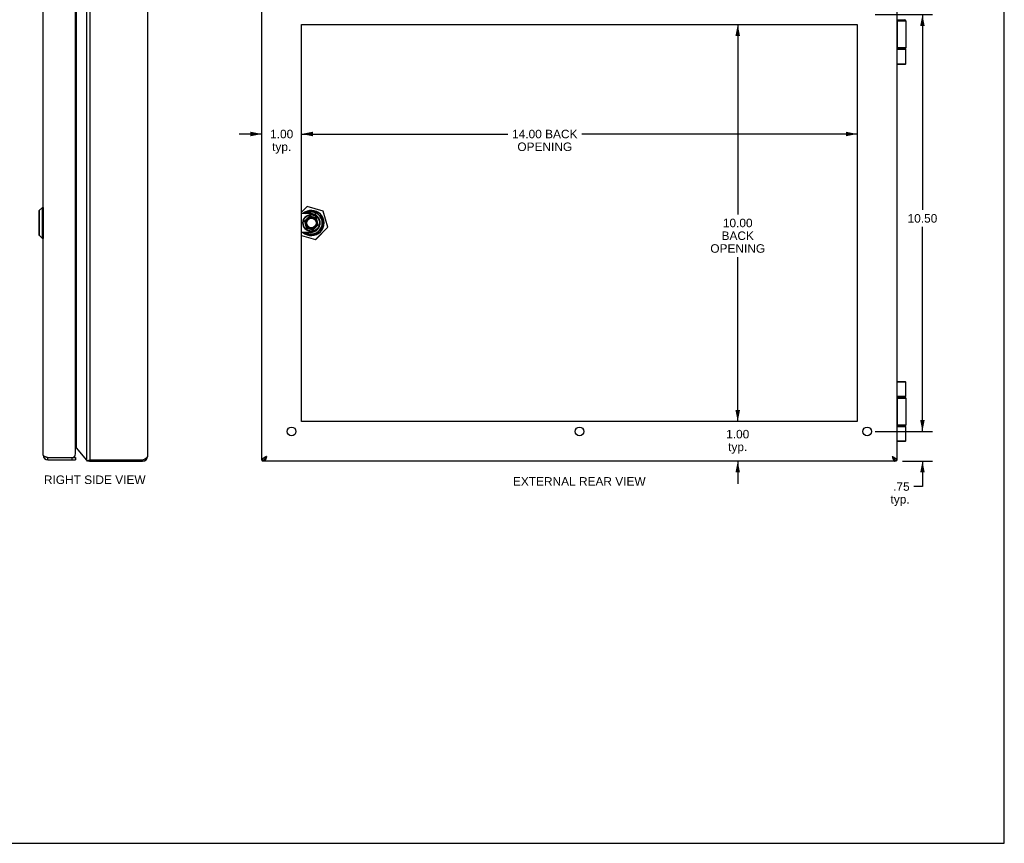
# Model space of a CAD drawing. Header units: inches. Extents: x 0 to 48.6, y 0 to 31.4.
# Tile 9 of 10: x 23.8 to 48.6, y 0 to 20.8. Entities that reach past the tile are written whole.
import ezdxf

# ---------------------------------------------------------------- set-up
doc = ezdxf.new("R2010")
doc.units = ezdxf.units.IN
doc.header["$LTSCALE"] = 2.671429
doc.header["$MEASUREMENT"] = 0
doc.layers.get('0').update_dxf_attribs({"linetype": 'CONTINUOUS'})
doc.layers.add('02___PRT_ALL_AXES', color=7, linetype='CONTINUOUS')
doc.layers.add('DIMENSIONS', color=7, linetype='CONTINUOUS')
doc.styles.get("Standard").update_dxf_attribs({"font": 'arial.ttf'})
doc.dimstyles.new('DIMSTYLE_1', dxfattribs={"dimtxt": 0.214286, "dimasz": 0.285714, "dimexe": 0.09, "dimexo": 0.07, "dimgap": 0.0375, "dimtad": 0, "dimtih": 1, "dimtoh": 1, "dimzin": 4, "dimdsep": 46, "dimtxsty": 'Standard', "dimblk": '_FILLED', "dimblk1": '_FILLED', "dimblk2": '_FILLED', "dimcen": 0.09, "dimazin": 1, "dimtfac": 1, "dimtofl": 0, "dimtmove": 0, "dimatfit": 3, "dimldrblk": '_FILLED', "dimfxl": 0, "dimtolj": 1, "dimtzin": 4, "dimarcsym": 0})

# ---------------------------------------------------------------- blocks, each defined once
blk = doc.blocks.new('_FILLED')
at = {"color": 0, "linetype": 'ByBlock'}
blk.add_solid([(0, 0), (-1, 0.2), (-1, -0.2)], dxfattribs=at)
blk = doc.blocks.new('*D3')
at = {"layer": 'DIMENSIONS', "color": 2, "linetype": 'Continuous'}
for p, q in [((45.316, 20.878), (46.766, 20.878)), ((46.509, 20.878), (46.509, 15.959)), ((46.509, 10.378), (46.509, 15.531)), ((45.425, 10.378), (46.766, 10.378))]:
    blk.add_line(p, q, dxfattribs=at)
at = {"layer": 'DIMENSIONS', "color": 2, "linetype": 'Continuous', "xscale": 0.2857142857, "yscale": 0.2857142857, "zscale": 0.2857142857}
for p, rotation in [((46.509, 20.878), 90), ((46.509, 10.378), 270)]:
    blk.add_blockref('_FILLED', p, dxfattribs=dict(at, rotation=rotation))
at = {"layer": 'DIMENSIONS', "color": 2, "linetype": 'Continuous', "insert": (46.509, 15.852), "char_height": 0.2143, "width": 0.74881, "attachment_point": 2, "line_spacing_factor": 0.9}
blk.add_mtext('10.50', dxfattribs=at)
blk = doc.blocks.new('*D4')
at = {"layer": 'DIMENSIONS', "color": 2, "linetype": 'Continuous'}
for p, q in [((46.509, 10.378), (46.509, 10.95)), ((45.316, 10.378), (46.766, 10.378)), ((46.006, 9.628), (46.766, 9.628)), ((46.509, 9.628), (46.509, 8.989)), ((46.509, 8.989), (46.294, 8.989))]:
    blk.add_line(p, q, dxfattribs=at)
at = {"layer": 'DIMENSIONS', "color": 2, "linetype": 'Continuous', "xscale": 0.2857142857, "yscale": 0.2857142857, "zscale": 0.2857142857}
for p, rotation in [((46.509, 10.378), 270), ((46.509, 9.628), 90)]:
    blk.add_blockref('_FILLED', p, dxfattribs=dict(at, rotation=rotation))
at = {"layer": 'DIMENSIONS', "color": 2, "linetype": 'Continuous', "insert": (46.187, 9.096), "char_height": 0.2143, "width": 0.48194, "attachment_point": 3, "line_spacing_factor": 0.9}
blk.add_mtext('.75\\Ptyp.', dxfattribs=at)
blk = doc.blocks.new('*D9')
at = {"layer": 'DIMENSIONS', "color": 2, "linetype": 'Continuous'}
for p, q in [((29.866, 17.87), (29.295, 17.87)), ((30.866, 17.87), (31.438, 17.87))]:
    blk.add_line(p, q, dxfattribs=at)
at = {"layer": 'DIMENSIONS', "color": 2, "linetype": 'Continuous', "xscale": 0.2857142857, "yscale": 0.2857142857, "zscale": 0.2857142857}
blk.add_blockref('_FILLED', (29.866, 17.87), dxfattribs=at)
at = {"layer": 'DIMENSIONS', "color": 2, "linetype": 'Continuous', "xscale": 0.2857142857, "yscale": 0.2857142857, "zscale": 0.2857142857, "rotation": 180}
blk.add_blockref('_FILLED', (30.866, 17.87), dxfattribs=at)
at = {"layer": 'DIMENSIONS', "color": 2, "linetype": 'Continuous', "insert": (30.366, 17.977), "char_height": 0.2143, "width": 0.58232, "attachment_point": 2, "line_spacing_factor": 0.9}
blk.add_mtext('1.00\\Ptyp.', dxfattribs=at)
blk = doc.blocks.new('*D10')
at = {"layer": 'DIMENSIONS', "color": 2, "linetype": 'Continuous'}
for p, q in [((30.866, 17.87), (36.064, 17.87)), ((44.866, 17.87), (37.924, 17.87))]:
    blk.add_line(p, q, dxfattribs=at)
at = {"layer": 'DIMENSIONS', "color": 2, "linetype": 'Continuous', "xscale": 0.2857142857, "yscale": 0.2857142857, "zscale": 0.2857142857, "rotation": 180}
blk.add_blockref('_FILLED', (30.866, 17.87), dxfattribs=at)
at = {"layer": 'DIMENSIONS', "color": 2, "linetype": 'Continuous', "xscale": 0.2857142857, "yscale": 0.2857142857, "zscale": 0.2857142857}
blk.add_blockref('_FILLED', (44.866, 17.87), dxfattribs=at)
at = {"layer": 'DIMENSIONS', "color": 2, "linetype": 'Continuous', "insert": (36.994, 17.977), "char_height": 0.2143, "width": 1.64498, "attachment_point": 2, "line_spacing_factor": 0.9}
blk.add_mtext('14.00 BACK\\POPENING', dxfattribs=at)
blk = doc.blocks.new('*D11')
at = {"layer": 'DIMENSIONS', "color": 2, "linetype": 'Continuous'}
for p, q in [((41.855, 20.628), (41.855, 15.843)), ((41.855, 10.628), (41.855, 14.771))]:
    blk.add_line(p, q, dxfattribs=at)
at = {"layer": 'DIMENSIONS', "color": 2, "linetype": 'Continuous', "xscale": 0.2857142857, "yscale": 0.2857142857, "zscale": 0.2857142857}
for p, rotation in [((41.855, 20.628), 90), ((41.855, 10.628), 270)]:
    blk.add_blockref('_FILLED', p, dxfattribs=dict(at, rotation=rotation))
at = {"layer": 'DIMENSIONS', "color": 2, "linetype": 'Continuous', "insert": (41.855, 15.736), "char_height": 0.2143, "width": 1.37812, "attachment_point": 2, "line_spacing_factor": 0.9}
blk.add_mtext('10.00\\PBACK\\POPENING', dxfattribs=at)
blk = doc.blocks.new('*D12')
at = {"layer": 'DIMENSIONS', "color": 2, "linetype": 'Continuous'}
for p, q in [((41.855, 10.628), (41.855, 11.2)), ((41.855, 9.628), (41.855, 9.057))]:
    blk.add_line(p, q, dxfattribs=at)
at = {"layer": 'DIMENSIONS', "color": 2, "linetype": 'Continuous', "xscale": 0.2857142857, "yscale": 0.2857142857, "zscale": 0.2857142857}
for p, rotation in [((41.855, 10.628), 270), ((41.855, 9.628), 90)]:
    blk.add_blockref('_FILLED', p, dxfattribs=dict(at, rotation=rotation))
at = {"layer": 'DIMENSIONS', "color": 2, "linetype": 'Continuous', "insert": (41.855, 10.416), "char_height": 0.2143, "width": 0.58232, "attachment_point": 2, "line_spacing_factor": 0.9}
blk.add_mtext('1.00\\Ptyp.', dxfattribs=at)

msp = doc.modelspace()

# ---------------------------------------------------------------- linework, layer by layer
at = {"color": 7, "linetype": 'Continuous'}
for p, q in [((48.5714, 0), (48.5714, 31.4286)), ((45.8664, 20.7485), (46.0568, 20.7485)), ((45.8664, 20.7185), (46.0868, 20.7185)), ((45.8715, 20.0385), (45.8715, 20.7185)), ((45.8718, 20.7185), (45.8718, 20.0385)), ((45.8828, 20.7485), (45.8824, 20.7484)), ((46.0868, 20.0385), (45.8664, 20.0385)), ((46.0568, 20.0085), (45.8664, 20.0085)), ((45.8664, 20.0035), (46.0868, 20.0035)), ((45.8828, 20.0085), (45.8824, 20.0085)), ((45.8664, 19.6415), (46.0868, 19.6415)), ((45.8664, 19.6285), (46.0738, 19.6285)), ((24.2511, 15.9344), (24.2511, 15.3226)), ((24.3363, 16.0225), (24.2532, 15.9394)), ((24.2532, 15.9394), (24.2532, 15.3175)), ((24.3363, 15.2344), (24.3363, 16.0225)), ((24.3551, 16.0225), (24.3363, 16.0225)), ((24.3551, 16.0225), (24.3551, 15.2344)), ((31.0061, 16.0443), (30.8664, 15.9046)), ((31.0081, 16.0424), (30.8664, 15.9007)), ((31.0187, 15.9282), (30.9552, 15.8647)), ((30.9661, 15.8647), (31.0144, 15.913)), ((31.0081, 16.0424), (31.0061, 16.0443)), ((31.0081, 16.0424), (31.0088, 16.045)), ((31.4125, 15.9261), (31.0081, 16.0424)), ((31.4133, 15.9287), (31.0088, 16.045)), ((31.4147, 15.7247), (31.2112, 15.9282)), ((31.2155, 15.913), (31.3994, 15.729)), ((31.2155, 15.8339), (31.2155, 15.8834)), ((31.4125, 15.9261), (31.4133, 15.9287)), ((31.4125, 15.9261), (31.4152, 15.9268)), ((31.5289, 15.5216), (31.4125, 15.9261)), ((31.5315, 15.5224), (31.4152, 15.9268)), ((31.0989, 15.8647), (30.8664, 15.8647)), ((31.0707, 15.7999), (30.9435, 15.6727)), ((30.9435, 15.6727), (30.9837, 15.4972)), ((30.9544, 15.6695), (30.9435, 15.6727)), ((30.9949, 15.71), (30.9544, 15.6695)), ((30.9544, 15.6695), (30.992, 15.5056)), ((30.9949, 15.71), (30.9982, 15.7077)), ((31.0739, 15.789), (31.0334, 15.7485)), ((31.0334, 15.7485), (31.0357, 15.7452)), ((31.0739, 15.789), (31.0707, 15.7999)), ((31.2462, 15.7597), (31.0707, 15.7999)), ((31.2378, 15.7514), (31.0739, 15.789)), ((31.2754, 15.5874), (31.2378, 15.7514)), ((31.2398, 15.7534), (31.2435, 15.757)), ((31.2864, 15.5843), (31.2462, 15.7597)), ((31.3349, 15.6287), (31.3349, 15.6283)), ((31.0989, 15.3923), (30.8664, 15.3923)), ((30.9552, 15.3923), (31.0187, 15.3287)), ((31.0144, 15.344), (30.9661, 15.3923)), ((30.9837, 15.4972), (31.1591, 15.457)), ((30.9901, 15.5036), (30.9864, 15.4999)), ((30.992, 15.5056), (31.156, 15.468)), ((31.156, 15.468), (31.1964, 15.5085)), ((31.156, 15.468), (31.1591, 15.457)), ((31.1591, 15.457), (31.2864, 15.5843)), ((31.1964, 15.5085), (31.1942, 15.5118)), ((31.2112, 15.3287), (31.4147, 15.5322)), ((31.3994, 15.5279), (31.2155, 15.344)), ((31.2218, 15.2145), (31.5289, 15.5216)), ((31.2237, 15.2126), (31.5308, 15.5197)), ((31.2349, 15.547), (31.2316, 15.5492)), ((31.2349, 15.547), (31.2754, 15.5874)), ((31.2754, 15.5874), (31.2864, 15.5843)), ((31.5289, 15.5216), (31.5315, 15.5224)), ((31.5289, 15.5216), (31.5308, 15.5197)), ((24.3363, 15.2344), (24.2532, 15.3175)), ((24.3551, 15.2344), (24.3363, 15.2344)), ((30.8664, 15.3168), (31.2218, 15.2145)), ((30.8664, 15.3139), (31.221, 15.2119)), ((31.2218, 15.2145), (31.221, 15.2119)), ((31.2218, 15.2145), (31.2237, 15.2126)), ((46.0738, 11.6285), (45.8664, 11.6285)), ((46.0868, 11.6155), (45.8664, 11.6155)), ((46.0868, 11.2535), (45.8664, 11.2535)), ((45.8664, 11.2485), (46.0568, 11.2485)), ((45.8664, 11.2185), (46.0868, 11.2185)), ((45.8715, 10.5385), (45.8715, 11.2185)), ((45.8718, 11.2185), (45.8718, 10.5385)), ((45.8828, 11.2485), (45.8824, 11.2484)), ((46.0868, 10.5385), (45.8664, 10.5385)), ((46.0568, 10.5085), (45.8664, 10.5085)), ((45.8664, 10.5035), (46.0868, 10.5035)), ((45.8828, 10.5085), (45.8824, 10.5085)), ((45.8664, 10.1415), (46.0868, 10.1415)), ((45.8664, 10.1285), (46.0738, 10.1285)), ((24.4781, 9.7185), (25.1681, 9.7185)), ((24.4781, 9.6585), (24.4781, 9.7185)), ((25.0781, 9.7185), (25.0781, 9.6585)), ((25.1681, 9.7185), (25.1681, 9.6585)), ((29.9478, 9.6977), (29.9478, 9.7045)), ((45.785, 9.7045), (45.785, 9.6977)), ((25.478, 9.6333), (25.5087, 9.6333)), ((25.4961, 9.6384), (25.5177, 9.6384)), ((25.5033, 9.6422), (25.5213, 9.6422)), ((25.5116, 9.6454), (25.5255, 9.6454)), ((25.5195, 9.6403), (25.5177, 9.6384)), ((25.5213, 9.6422), (25.5195, 9.6403)), ((25.5234, 9.6438), (25.5213, 9.6422)), ((25.5224, 9.648), (25.5309, 9.648)), ((25.5255, 9.6454), (25.5234, 9.6438)), ((25.529, 9.6471), (25.5255, 9.6454)), ((25.5309, 9.648), (25.529, 9.6471)), ((25.5358, 9.6492), (25.5309, 9.648)), ((25.5393, 9.6285), (25.5393, 9.6495)), ((25.5792, 9.6285), (25.5792, 9.6495)), ((26.863, 9.6285), (26.863, 9.6495)), ((26.8634, 9.6285), (26.8634, 9.6495)), ((29.9264, 9.6495), (29.8664, 9.6495)), ((29.8666, 9.6492), (29.9265, 9.6492)), ((29.8676, 9.648), (29.9264, 9.648)), ((29.8696, 9.6454), (29.9264, 9.6454)), ((29.8719, 9.6422), (29.9264, 9.6422)), ((29.8744, 9.6384), (29.9264, 9.6384)), ((29.8832, 9.6333), (29.9264, 9.6333)), ((29.9264, 9.6285), (29.9264, 9.6495)), ((45.8064, 9.6495), (45.8664, 9.6495)), ((45.8064, 9.6285), (45.8064, 9.6495)), ((45.8584, 9.6384), (45.8064, 9.6384)), ((45.8064, 9.6333), (45.8496, 9.6333)), ((0, 0), (48.5714, 0))]:
    msp.add_line(p, q, dxfattribs=at)
at = {"color": 3, "linetype": 'Continuous'}
for p, q in [((25.4474, 21.6075), (25.4474, 9.6494)), ((25.5393, 9.6495), (25.5393, 21.6075)), ((29.8664, 9.6495), (29.8664, 21.6075)), ((45.8664, 21.6075), (45.8664, 9.6495)), ((24.3581, 9.7785), (24.3581, 21.4785)), ((25.1681, 9.8085), (25.1681, 21.4485)), ((26.9834, 21.5085), (26.9834, 9.7485)), ((25.1844, 21.2896), (25.1844, 9.9673)), ((25.1844, 9.9673), (25.4474, 9.6494)), ((24.4625, 9.7235), (25.1077, 9.7235)), ((24.4781, 9.6585), (25.1681, 9.6585)), ((25.4997, 9.6403), (25.4961, 9.6384)), ((25.5033, 9.6422), (25.4997, 9.6403)), ((25.5074, 9.6438), (25.5033, 9.6422)), ((25.5116, 9.6454), (25.5074, 9.6438)), ((25.5188, 9.6471), (25.5116, 9.6454)), ((25.5224, 9.648), (25.5188, 9.6471)), ((25.5322, 9.6492), (25.5224, 9.648)), ((25.5393, 9.6495), (25.5322, 9.6492)), ((26.8634, 9.6495), (25.5393, 9.6495)), ((25.5393, 9.6285), (26.8634, 9.6285)), ((29.8674, 9.6482), (29.8676, 9.648)), ((29.8676, 9.648), (29.8679, 9.6476)), ((29.8679, 9.6476), (29.8682, 9.6471)), ((45.8064, 9.6285), (29.9264, 9.6285))]:
    msp.add_line(p, q, dxfattribs=at)
at = {"color": 7, "linetype": 'Continuous'}
for points in [[(45.8824, 20.7485), (45.882, 20.7484), (45.8816, 20.7484), (45.8812, 20.7483), (45.8808, 20.7481), (45.8804, 20.7479), (45.88, 20.7477), (45.8796, 20.7474), (45.8792, 20.7471), (45.8788, 20.7468), (45.8784, 20.7464), (45.878, 20.746), (45.8776, 20.7455), (45.8773, 20.745), (45.8769, 20.7444), (45.8766, 20.7439), (45.8762, 20.7433), (45.8759, 20.7426), (45.8756, 20.7419), (45.8753, 20.7412), (45.875, 20.7405), (45.8747, 20.7397), (45.8744, 20.7389), (45.8741, 20.738), (45.8738, 20.7372), (45.8736, 20.7363), (45.8734, 20.7354), (45.8731, 20.7344), (45.8729, 20.7335), (45.8727, 20.7325), (45.8725, 20.7315), (45.8724, 20.7305), (45.8722, 20.7294), (45.8721, 20.7284), (45.8719, 20.7273), (45.8718, 20.7262), (45.8717, 20.7251), (45.8716, 20.724), (45.8716, 20.7229), (45.8715, 20.7218), (45.8715, 20.7207), (45.8715, 20.7196), (45.8715, 20.7185)], [(45.8824, 20.7484), (45.882, 20.7484), (45.8816, 20.7483), (45.8812, 20.7481), (45.8807, 20.7479), (45.8803, 20.7477), (45.88, 20.7474), (45.8796, 20.7471), (45.8792, 20.7468), (45.8788, 20.7464), (45.8784, 20.746), (45.878, 20.7455), (45.8777, 20.745), (45.8773, 20.7444), (45.877, 20.7439), (45.8766, 20.7433), (45.8763, 20.7426), (45.876, 20.7419), (45.8756, 20.7412), (45.8753, 20.7405), (45.875, 20.7397), (45.8748, 20.7389), (45.8745, 20.738), (45.8742, 20.7372), (45.874, 20.7363), (45.8737, 20.7354), (45.8735, 20.7344), (45.8733, 20.7335), (45.8731, 20.7325), (45.8729, 20.7315), (45.8728, 20.7305), (45.8726, 20.7294), (45.8725, 20.7284), (45.8723, 20.7273), (45.8722, 20.7262), (45.8721, 20.7251), (45.872, 20.724), (45.872, 20.7229), (45.8719, 20.7218), (45.8719, 20.7207), (45.8719, 20.7196), (45.8718, 20.7185)], [(45.8824, 20.0085), (45.882, 20.0085), (45.8816, 20.0086), (45.8812, 20.0087), (45.8808, 20.0088), (45.8804, 20.009), (45.88, 20.0092), (45.8796, 20.0095), (45.8792, 20.0098), (45.8788, 20.0102), (45.8784, 20.0105), (45.878, 20.011), (45.8776, 20.0114), (45.8773, 20.0119), (45.8769, 20.0125), (45.8766, 20.0131), (45.8762, 20.0137), (45.8759, 20.0143), (45.8756, 20.015), (45.8753, 20.0157), (45.875, 20.0165), (45.8747, 20.0173), (45.8744, 20.0181), (45.8741, 20.0189), (45.8738, 20.0198), (45.8736, 20.0207), (45.8734, 20.0216), (45.8731, 20.0225), (45.8729, 20.0235), (45.8727, 20.0244), (45.8725, 20.0255), (45.8724, 20.0265), (45.8722, 20.0275), (45.8721, 20.0286), (45.8719, 20.0296), (45.8718, 20.0307), (45.8717, 20.0318), (45.8716, 20.0329), (45.8716, 20.034), (45.8715, 20.0351), (45.8715, 20.0362), (45.8715, 20.0373), (45.8715, 20.0385)], [(45.8824, 20.0085), (45.882, 20.0086), (45.8816, 20.0087), (45.8812, 20.0088), (45.8807, 20.009), (45.8803, 20.0092), (45.88, 20.0095), (45.8796, 20.0098), (45.8792, 20.0102), (45.8788, 20.0105), (45.8784, 20.011), (45.878, 20.0114), (45.8777, 20.0119), (45.8773, 20.0125), (45.877, 20.0131), (45.8766, 20.0137), (45.8763, 20.0143), (45.876, 20.015), (45.8756, 20.0157), (45.8753, 20.0165), (45.875, 20.0173), (45.8748, 20.0181), (45.8745, 20.0189), (45.8742, 20.0198), (45.874, 20.0207), (45.8737, 20.0216), (45.8735, 20.0225), (45.8733, 20.0235), (45.8731, 20.0244), (45.8729, 20.0255), (45.8728, 20.0265), (45.8726, 20.0275), (45.8725, 20.0286), (45.8723, 20.0296), (45.8722, 20.0307), (45.8721, 20.0318), (45.872, 20.0329), (45.872, 20.034), (45.8719, 20.0351), (45.8719, 20.0362), (45.8719, 20.0373), (45.8718, 20.0385)], [(46.0073, 20.005), (46.0073, 20.005), (46.0076, 20.0049), (46.0079, 20.0048), (46.0081, 20.0047), (46.0084, 20.0046), (46.0087, 20.0045), (46.009, 20.0044), (46.0094, 20.0043), (46.0097, 20.0042), (46.01, 20.0041), (46.0104, 20.004), (46.0108, 20.004), (46.0112, 20.0039), (46.0116, 20.0038), (46.0121, 20.0038), (46.0125, 20.0037), (46.013, 20.0037), (46.0135, 20.0036), (46.014, 20.0036), (46.0146, 20.0035), (46.0151, 20.0035), (46.0157, 20.0035), (46.0163, 20.0035), (46.0169, 20.0035)], [(30.9949, 15.71), (30.996, 15.7119), (30.9971, 15.714), (30.9983, 15.716), (30.9997, 15.7182), (31.0012, 15.7204), (31.0028, 15.7227), (31.0046, 15.725), (31.0066, 15.7274), (31.0087, 15.7298), (31.011, 15.7321), (31.0134, 15.7344), (31.0158, 15.7366), (31.0182, 15.7386), (31.0206, 15.7405), (31.0229, 15.7422), (31.0252, 15.7437), (31.0274, 15.7451), (31.0295, 15.7463), (31.0315, 15.7474), (31.0334, 15.7485)], [(31.2378, 15.7514), (31.2388, 15.7524), (31.2398, 15.7534)], [(31.2435, 15.757), (31.2449, 15.7584), (31.2458, 15.7594)], [(31.2458, 15.7594), (31.2461, 15.7596), (31.2462, 15.7597)], [(30.984, 15.4976), (30.9838, 15.4973), (30.9837, 15.4972)], [(30.9864, 15.4999), (30.985, 15.4985), (30.984, 15.4976)], [(30.992, 15.5056), (30.991, 15.5046), (30.9901, 15.5036)], [(31.2349, 15.547), (31.2339, 15.545), (31.2328, 15.543), (31.2315, 15.5409), (31.2302, 15.5388), (31.2287, 15.5366), (31.227, 15.5343), (31.2252, 15.5319), (31.2233, 15.5295), (31.2211, 15.5272), (31.2189, 15.5248), (31.2165, 15.5225), (31.2141, 15.5204), (31.2117, 15.5183), (31.2093, 15.5165), (31.2069, 15.5148), (31.2047, 15.5132), (31.2025, 15.5119), (31.2004, 15.5106), (31.1984, 15.5095), (31.1964, 15.5085)], [(45.8824, 11.2485), (45.882, 11.2484), (45.8816, 11.2484), (45.8812, 11.2483), (45.8808, 11.2481), (45.8804, 11.2479), (45.88, 11.2477), (45.8796, 11.2474), (45.8792, 11.2471), (45.8788, 11.2468), (45.8784, 11.2464), (45.878, 11.246), (45.8776, 11.2455), (45.8773, 11.245), (45.8769, 11.2444), (45.8766, 11.2439), (45.8762, 11.2433), (45.8759, 11.2426), (45.8756, 11.2419), (45.8753, 11.2412), (45.875, 11.2405), (45.8747, 11.2397), (45.8744, 11.2389), (45.8741, 11.238), (45.8738, 11.2372), (45.8736, 11.2363), (45.8734, 11.2354), (45.8731, 11.2344), (45.8729, 11.2335), (45.8727, 11.2325), (45.8725, 11.2315), (45.8724, 11.2305), (45.8722, 11.2294), (45.8721, 11.2284), (45.8719, 11.2273), (45.8718, 11.2262), (45.8717, 11.2251), (45.8716, 11.224), (45.8716, 11.2229), (45.8715, 11.2218), (45.8715, 11.2207), (45.8715, 11.2196), (45.8715, 11.2185)], [(45.8824, 11.2484), (45.882, 11.2484), (45.8816, 11.2483), (45.8812, 11.2481), (45.8807, 11.2479), (45.8803, 11.2477), (45.88, 11.2474), (45.8796, 11.2471), (45.8792, 11.2468), (45.8788, 11.2464), (45.8784, 11.246), (45.878, 11.2455), (45.8777, 11.245), (45.8773, 11.2444), (45.877, 11.2439), (45.8766, 11.2433), (45.8763, 11.2426), (45.876, 11.2419), (45.8756, 11.2412), (45.8753, 11.2405), (45.875, 11.2397), (45.8748, 11.2389), (45.8745, 11.238), (45.8742, 11.2372), (45.874, 11.2363), (45.8737, 11.2354), (45.8735, 11.2344), (45.8733, 11.2335), (45.8731, 11.2325), (45.8729, 11.2315), (45.8728, 11.2305), (45.8726, 11.2294), (45.8725, 11.2284), (45.8723, 11.2273), (45.8722, 11.2262), (45.8721, 11.2251), (45.872, 11.224), (45.872, 11.2229), (45.8719, 11.2218), (45.8719, 11.2207), (45.8719, 11.2196), (45.8718, 11.2185)], [(46.0169, 11.2535), (46.0163, 11.2535), (46.0157, 11.2534), (46.0151, 11.2534), (46.0146, 11.2534), (46.014, 11.2534), (46.0135, 11.2533), (46.013, 11.2533), (46.0125, 11.2532), (46.0121, 11.2532), (46.0116, 11.2531), (46.0112, 11.253), (46.0108, 11.253), (46.0104, 11.2529), (46.01, 11.2528), (46.0097, 11.2527), (46.0094, 11.2526), (46.009, 11.2526), (46.0087, 11.2525), (46.0084, 11.2524), (46.0081, 11.2523), (46.0079, 11.2522), (46.0076, 11.2521), (46.0073, 11.252), (46.0073, 11.2519)], [(45.8824, 10.5085), (45.882, 10.5085), (45.8816, 10.5086), (45.8812, 10.5087), (45.8808, 10.5088), (45.8804, 10.509), (45.88, 10.5092), (45.8796, 10.5095), (45.8792, 10.5098), (45.8788, 10.5102), (45.8784, 10.5105), (45.878, 10.511), (45.8776, 10.5114), (45.8773, 10.5119), (45.8769, 10.5125), (45.8766, 10.5131), (45.8762, 10.5137), (45.8759, 10.5143), (45.8756, 10.515), (45.8753, 10.5157), (45.875, 10.5165), (45.8747, 10.5173), (45.8744, 10.5181), (45.8741, 10.5189), (45.8738, 10.5198), (45.8736, 10.5207), (45.8734, 10.5216), (45.8731, 10.5225), (45.8729, 10.5235), (45.8727, 10.5244), (45.8725, 10.5255), (45.8724, 10.5265), (45.8722, 10.5275), (45.8721, 10.5286), (45.8719, 10.5296), (45.8718, 10.5307), (45.8717, 10.5318), (45.8716, 10.5329), (45.8716, 10.534), (45.8715, 10.5351), (45.8715, 10.5362), (45.8715, 10.5373), (45.8715, 10.5385)], [(45.8824, 10.5085), (45.882, 10.5086), (45.8816, 10.5087), (45.8812, 10.5088), (45.8807, 10.509), (45.8803, 10.5092), (45.88, 10.5095), (45.8796, 10.5098), (45.8792, 10.5102), (45.8788, 10.5105), (45.8784, 10.511), (45.878, 10.5114), (45.8777, 10.5119), (45.8773, 10.5125), (45.877, 10.5131), (45.8766, 10.5137), (45.8763, 10.5143), (45.876, 10.515), (45.8756, 10.5157), (45.8753, 10.5165), (45.875, 10.5173), (45.8748, 10.5181), (45.8745, 10.5189), (45.8742, 10.5198), (45.874, 10.5207), (45.8737, 10.5216), (45.8735, 10.5225), (45.8733, 10.5235), (45.8731, 10.5244), (45.8729, 10.5255), (45.8728, 10.5265), (45.8726, 10.5275), (45.8725, 10.5286), (45.8723, 10.5296), (45.8722, 10.5307), (45.8721, 10.5318), (45.872, 10.5329), (45.872, 10.534), (45.8719, 10.5351), (45.8719, 10.5362), (45.8719, 10.5373), (45.8718, 10.5385)], [(46.0073, 10.505), (46.0073, 10.505), (46.0076, 10.5049), (46.0079, 10.5048), (46.0081, 10.5047), (46.0084, 10.5046), (46.0087, 10.5045), (46.009, 10.5044), (46.0094, 10.5043), (46.0097, 10.5042), (46.01, 10.5041), (46.0104, 10.504), (46.0108, 10.504), (46.0112, 10.5039), (46.0116, 10.5038), (46.0121, 10.5038), (46.0125, 10.5037), (46.013, 10.5037), (46.0135, 10.5036), (46.014, 10.5036), (46.0146, 10.5035), (46.0151, 10.5035), (46.0157, 10.5035), (46.0163, 10.5035), (46.0169, 10.5035)], [(29.9864, 9.7485), (29.9817, 9.7435), (29.977, 9.7386), (29.9724, 9.7336), (29.9678, 9.7287), (29.9634, 9.7237), (29.9591, 9.7188), (29.955, 9.7138), (29.9511, 9.7089), (29.9474, 9.7039), (29.944, 9.699), (29.9408, 9.694), (29.9378, 9.689), (29.9352, 9.6841), (29.9329, 9.6792), (29.931, 9.6742), (29.9293, 9.6693), (29.928, 9.6643), (29.9271, 9.6594), (29.9266, 9.6544), (29.9264, 9.6495)], [(29.9864, 9.7485), (29.9837, 9.7442), (29.981, 9.74), (29.9782, 9.7357), (29.9755, 9.7316), (29.9727, 9.7275), (29.97, 9.7235), (29.9673, 9.7197), (29.9646, 9.716), (29.9619, 9.7125), (29.9591, 9.7092), (29.9564, 9.706), (29.9537, 9.7031), (29.9509, 9.7004), (29.9482, 9.698), (29.9455, 9.6958), (29.9428, 9.6939), (29.94, 9.6923), (29.9396, 9.692)], [(45.7464, 9.7485), (45.7511, 9.7435), (45.7558, 9.7386), (45.7604, 9.7336), (45.7649, 9.7287), (45.7694, 9.7237), (45.7736, 9.7188), (45.7777, 9.7138), (45.7816, 9.7089), (45.7853, 9.7039), (45.7888, 9.699), (45.792, 9.694), (45.7949, 9.689), (45.7976, 9.6841), (45.7998, 9.6792), (45.8018, 9.6742), (45.8035, 9.6693), (45.8047, 9.6643), (45.8057, 9.6594), (45.8062, 9.6544), (45.8064, 9.6495)], [(45.7464, 9.7485), (45.7491, 9.7442), (45.7518, 9.74), (45.7546, 9.7357), (45.7573, 9.7316), (45.76, 9.7275), (45.7628, 9.7235), (45.7655, 9.7197), (45.7682, 9.716), (45.7709, 9.7125), (45.7737, 9.7092), (45.7764, 9.706), (45.7791, 9.7031), (45.7819, 9.7004), (45.7846, 9.698), (45.7873, 9.6958), (45.79, 9.6939), (45.7927, 9.6923), (45.7932, 9.692)], [(25.5177, 9.6384), (25.5167, 9.6373), (25.5158, 9.6363), (25.5147, 9.6355), (25.5137, 9.6348), (25.5127, 9.6343), (25.5117, 9.6339), (25.5107, 9.6336), (25.5098, 9.6334), (25.5088, 9.6333), (25.5087, 9.6333)]]:
    msp.add_lwpolyline(points, dxfattribs=at)
at = {"color": 3, "linetype": 'Continuous'}
for points in [[(25.1779, 9.9776), (25.1745, 9.9824), (25.171, 9.9872), (25.1681, 9.9909)], [(25.1844, 9.9673), (25.1834, 9.969), (25.1824, 9.9707), (25.1813, 9.9724), (25.1802, 9.9741), (25.179, 9.9759), (25.1779, 9.9776)], [(24.3581, 9.7785), (24.3583, 9.7764), (24.3589, 9.7742), (24.3598, 9.7721), (24.3611, 9.77), (24.3627, 9.7679), (24.3647, 9.7658), (24.367, 9.7637), (24.3697, 9.7615), (24.3727, 9.7594), (24.3761, 9.7573), (24.3797, 9.7552), (24.3837, 9.7531), (24.3879, 9.751), (24.3924, 9.7489), (24.3972, 9.7467), (24.4022, 9.7446), (24.4075, 9.7425), (24.413, 9.7404), (24.4187, 9.7383), (24.4245, 9.7362), (24.4305, 9.734), (24.4367, 9.7319), (24.443, 9.7298), (24.4494, 9.7277), (24.4559, 9.7256), (24.4625, 9.7235)], [(26.9834, 9.7485), (26.9831, 9.7447), (26.9825, 9.7409), (26.9814, 9.737), (26.9799, 9.7332), (26.9779, 9.7294), (26.9756, 9.7256), (26.9728, 9.7218), (26.9696, 9.718), (26.9661, 9.7142), (26.9621, 9.7104), (26.9578, 9.7066), (26.9532, 9.7028), (26.9482, 9.699), (26.9429, 9.6952), (26.9374, 9.6914), (26.9315, 9.6875), (26.9254, 9.6837), (26.9191, 9.6799), (26.9126, 9.6761), (26.9059, 9.6723), (26.8991, 9.6685), (26.8921, 9.6647), (26.885, 9.6609), (26.8778, 9.6571), (26.8706, 9.6533), (26.8634, 9.6495)], [(29.9864, 9.7485), (29.9791, 9.7447), (29.9719, 9.7409), (29.9648, 9.737), (29.9577, 9.7332), (29.9507, 9.7294), (29.9438, 9.7256), (29.9371, 9.7218), (29.9306, 9.718), (29.9243, 9.7142), (29.9182, 9.7104), (29.9124, 9.7066), (29.9068, 9.7028), (29.9015, 9.699), (29.8966, 9.6952), (29.8919, 9.6914), (29.8876, 9.6875), (29.8837, 9.6837), (29.8801, 9.6799), (29.877, 9.6761), (29.8742, 9.6723), (29.8718, 9.6685), (29.8699, 9.6647), (29.8684, 9.6609), (29.8673, 9.6571), (29.8666, 9.6533), (29.8664, 9.6495)], [(29.9864, 9.7485), (29.9841, 9.7412), (29.9818, 9.734), (29.9795, 9.7268), (29.9772, 9.7197), (29.9749, 9.7128), (29.9725, 9.7059), (29.9702, 9.6992), (29.9679, 9.6927), (29.9656, 9.6864), (29.9633, 9.6803), (29.961, 9.6745), (29.9587, 9.6689), (29.9564, 9.6636), (29.9541, 9.6587), (29.9518, 9.654), (29.9495, 9.6497), (29.9472, 9.6458), (29.9449, 9.6422), (29.9425, 9.639), (29.9402, 9.6363), (29.9379, 9.6339), (29.9356, 9.632), (29.9333, 9.6304), (29.931, 9.6293), (29.9287, 9.6287), (29.9264, 9.6285)], [(45.7464, 9.7485), (45.7536, 9.7447), (45.7609, 9.7409), (45.768, 9.737), (45.7751, 9.7332), (45.7821, 9.7294), (45.7889, 9.7256), (45.7956, 9.7218), (45.8022, 9.718), (45.8085, 9.7142), (45.8146, 9.7104), (45.8204, 9.7066), (45.826, 9.7028), (45.8312, 9.699), (45.8362, 9.6952), (45.8409, 9.6914), (45.8452, 9.6875), (45.8491, 9.6837), (45.8526, 9.6799), (45.8558, 9.6761), (45.8586, 9.6723), (45.861, 9.6685), (45.8629, 9.6647), (45.8644, 9.6609), (45.8655, 9.6571), (45.8662, 9.6533), (45.8664, 9.6495)], [(45.7464, 9.7485), (45.7487, 9.7412), (45.751, 9.734), (45.7533, 9.7268), (45.7556, 9.7197), (45.7579, 9.7128), (45.7602, 9.7059), (45.7625, 9.6992), (45.7649, 9.6927), (45.7672, 9.6864), (45.7695, 9.6803), (45.7718, 9.6745), (45.7741, 9.6689), (45.7764, 9.6636), (45.7787, 9.6587), (45.781, 9.654), (45.7833, 9.6497), (45.7856, 9.6458), (45.7879, 9.6422), (45.7902, 9.639), (45.7925, 9.6363), (45.7949, 9.6339), (45.7972, 9.632), (45.7995, 9.6304), (45.8018, 9.6293), (45.8041, 9.6287), (45.8064, 9.6285)], [(25.4474, 9.6494), (25.4497, 9.6475), (25.452, 9.6456), (25.4545, 9.6437), (25.457, 9.6418), (25.4595, 9.6399), (25.4622, 9.638)], [(25.478, 9.6333), (25.4757, 9.6334), (25.4731, 9.6337), (25.4706, 9.6342), (25.4682, 9.6349), (25.466, 9.6358), (25.464, 9.6368), (25.4622, 9.638)], [(25.4961, 9.6384), (25.494, 9.6372), (25.4917, 9.6361), (25.4892, 9.6352), (25.4866, 9.6344), (25.4839, 9.6338), (25.4812, 9.6335), (25.4784, 9.6333), (25.478, 9.6333)], [(29.8664, 9.6495), (29.8664, 9.6494), (29.8664, 9.6494), (29.8664, 9.6494), (29.8665, 9.6493), (29.8665, 9.6493), (29.8666, 9.6492)], [(29.8666, 9.6492), (29.8667, 9.649), (29.8668, 9.6488), (29.867, 9.6486), (29.8672, 9.6484), (29.8674, 9.6482)], [(29.8682, 9.6471), (29.8685, 9.6467), (29.8688, 9.6463), (29.8692, 9.6458), (29.8696, 9.6454)], [(29.8696, 9.6454), (29.87, 9.6449), (29.8703, 9.6443), (29.8707, 9.6438), (29.8711, 9.6433), (29.8715, 9.6427), (29.8719, 9.6422)], [(29.8719, 9.6422), (29.8723, 9.6416), (29.8727, 9.6409), (29.8731, 9.6403), (29.8735, 9.6397), (29.874, 9.639), (29.8744, 9.6384)], [(29.8744, 9.6384), (29.8753, 9.6372), (29.8763, 9.6361), (29.8774, 9.6352), (29.8786, 9.6344), (29.8799, 9.6338), (29.8814, 9.6335), (29.883, 9.6333), (29.8832, 9.6333)], [(45.8584, 9.6384), (45.8575, 9.6372), (45.8565, 9.6361), (45.8554, 9.6352), (45.8542, 9.6344), (45.8528, 9.6338), (45.8514, 9.6335), (45.8498, 9.6333), (45.8496, 9.6333)], [(45.8584, 9.6384), (45.8596, 9.6404), (45.8609, 9.6423), (45.8621, 9.6439), (45.8631, 9.6454), (45.8641, 9.6466), (45.8649, 9.6477), (45.8655, 9.6485), (45.866, 9.649), (45.8663, 9.6494), (45.8664, 9.6495)]]:
    msp.add_lwpolyline(points, dxfattribs=at)
at = {"color": 7, "linetype": 'Continuous'}
for radius in [0.215, 0.205, 0.1411, 0.1343, 0.1272, 0.1193]:
    msp.add_circle((31.1149, 15.6285), radius, dxfattribs=at)
for centre, radius, start, end in [((46.0568, 20.7185), 0.03, 0, 90), ((46.0568, 20.0385), 0.03, 270, 360), ((46.0738, 19.6415), 0.013, 270, 360), ((24.2582, 15.9344), 0.0071, 135.00001, 180.00002), ((24.3551, 16.0195), 0.00305, 359.99998, 90), ((31.1149, 15.6285), 0.3177, 228.05095, 131.9431), ((31.1149, 15.6285), 0.315, 228.59395, 131.40508), ((31.1149, 15.6285), 0.2741, 51.52452, 120.44453), ((31.0081, 16.0424), 0.00273, 73.95087, 135), ((31.1149, 15.6285), 0.3018, 70.5309, 109.4691), ((31.4125, 15.9261), 0.00273, 16.04913, 73.95087), ((31.1149, 15.6285), 0.1451, 145.81626, 304.18374), ((31.1149, 15.6285), 0.1451, 325.81626, 124.18374), ((31.0989, 15.6287), 0.236, 0, 90), ((31.0989, 15.6283), 0.236, 270, 360), ((31.1149, 15.6285), 0.2741, 321.52452, 38.47548), ((31.1149, 15.6285), 0.3018, 340.5309, 19.4691), ((31.1149, 15.6285), 0.2741, 239.55472, 308.47548), ((31.5289, 15.5216), 0.00273, 315, 16.04913), ((24.2582, 15.3226), 0.0071, 179.99998, 224.99999), ((24.3551, 15.2375), 0.00305, 270, 0.00002), ((31.1149, 15.6285), 0.3018, 250.5309, 289.4691), ((31.2218, 15.2145), 0.00273, 253.95087, 315), ((46.0738, 11.6155), 0.013, 0, 90), ((46.0568, 11.2185), 0.03, 0, 90), ((46.0568, 10.5385), 0.03, 270, 360), ((46.0738, 10.1415), 0.013, 270, 360), ((24.4781, 9.7785), 0.06, 234.22666, 270)]:
    msp.add_arc(centre, radius, start, end, dxfattribs=at)
at = {"color": 3, "linetype": 'Continuous'}
for centre, radius, start, end in [((24.4781, 9.7785), 0.12, 180, 270), ((25.0781, 9.8085), 0.09, 289.18814, 360), ((26.8634, 9.7485), 0.12, 270, 360), ((25.5393, 9.7485), 0.12, 253.69835, 270)]:
    msp.add_arc(centre, radius, start, end, dxfattribs=at)
at = {"layer": '02___PRT_ALL_AXES', "color": 3, "linetype": 'Continuous'}
for p, q in [((30.8664, 10.6285), (30.8664, 20.6285)), ((30.8664, 20.6285), (44.8664, 20.6285)), ((44.8664, 20.6285), (44.8664, 10.6285)), ((44.8664, 10.6285), (30.8664, 10.6285))]:
    msp.add_line(p, q, dxfattribs=at)
at = {"layer": '02___PRT_ALL_AXES', "color": 7, "linetype": 'Continuous'}
for p, q in [((46.0073, 20.7535), (46.0073, 20.7485)), ((46.0868, 20.7185), (46.0868, 20.0385)), ((46.0073, 20.0085), (46.0073, 20.0035)), ((46.0868, 19.6415), (46.0868, 20.0035)), ((46.0868, 11.2535), (46.0868, 11.6155)), ((46.0073, 11.2535), (46.0073, 11.2485)), ((46.0868, 11.2185), (46.0868, 10.5385)), ((46.0073, 10.5085), (46.0073, 10.5035)), ((46.0868, 10.1415), (46.0868, 10.5035))]:
    msp.add_line(p, q, dxfattribs=at)
at = {"layer": '02___PRT_ALL_AXES', "color": 3, "linetype": 'Continuous'}
for centre in [(30.6164, 10.3785), (37.8664, 10.3785), (45.1164, 10.3785)]:
    msp.add_circle(centre, 0.109, dxfattribs=at)

# ---------------------------------------------------------------- texts
at = {"layer": 'DIMENSIONS', "color": 2, "linetype": 'Continuous', "char_height": 0.214286, "attachment_point": 2, "line_spacing_factor": 0.9}
for s, insert, width in [('RIGHT SIDE VIEW', (25.6565, 9.2668), 2.555497), ('EXTERNAL REAR VIEW', (37.8635, 9.2251), 3.336166)]:
    msp.add_mtext(s, dxfattribs=dict(at, insert=insert, width=width))

# ---------------------------------------------------------------- dimensions: what is measured, and where the dimension line sits
at = {"layer": 'DIMENSIONS', "color": 2, "linetype": 'Continuous'}
dim = msp.add_linear_dim(base=(46.5089, 10.3785), p1=(45.2464, 20.8785), p2=(45.3554, 10.3785), angle=270, dimstyle='DIMSTYLE_1', dxfattribs=at)
dim.commit()
dim.dimension.update_dxf_attribs({"geometry": '*D3', "text_midpoint": (46.518, 15.7439), "dimtype": 160})
for base, p1, p2, text, picture, middle in [((30.8664, 17.8702), (29.8664, 9.6495), (30.8664, 20.6285), '<>\\Ptyp.', '*D9', (30.3664, 17.7095)), ((44.8664, 17.8702), (30.8664, 20.6285), (44.8664, 20.6285), '<> BACK\\POPENING', '*D10', (36.9941, 17.7095))]:
    dim = msp.add_linear_dim(base=base, p1=p1, p2=p2, text=text, dimstyle='DIMSTYLE_1', dxfattribs=at)
    dim.commit()
    dim.dimension.update_dxf_attribs({"geometry": picture, "text_midpoint": middle, "dimtype": 160})
for base, p1, p2, angle, text, picture, middle in [((41.8552, 10.6285), (44.8664, 20.6285), (44.8664, 10.6285), 270, '<>\\PBACK\\POPENING', '*D11', (41.8552, 15.307)), ((41.8552, 9.6285), (44.8664, 10.6285), (29.9264, 9.6285), 270, '<>\\Ptyp.', '*D12', (41.8552, 10.1485)), ((46.5089, 10.3785), (45.9364, 9.6285), (45.2464, 10.3785), 90, '<>\\Ptyp.', '*D4', (45.9456, 8.8286))]:
    dim = msp.add_linear_dim(base=base, p1=p1, p2=p2, angle=angle, text=text, dimstyle='DIMSTYLE_1', dxfattribs=at)
    dim.commit()
    dim.dimension.update_dxf_attribs({"geometry": picture, "text_midpoint": middle, "dimtype": 160})

doc.saveas('drawing.dxf')
